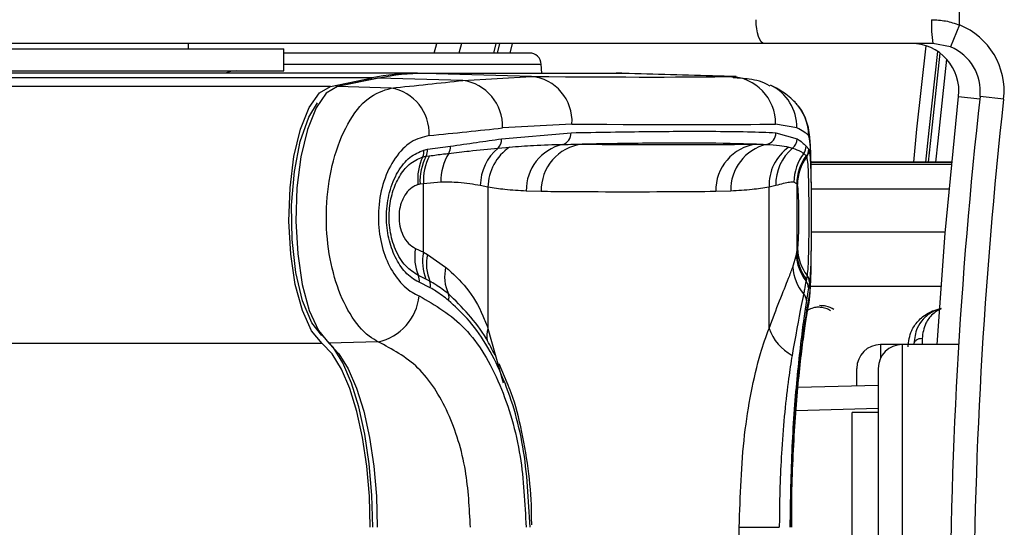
# Model space of a CAD drawing. Header units: millimetres. Extents: x 20 to 26560, y 40 to 18133.
# Tile 60 of 97: x 8870 to 8953, y 13274 to 13317. Entities that reach past the tile are written whole.
import ezdxf

# ---------------------------------------------------------------- set-up
doc = ezdxf.new("R2010")
doc.units = ezdxf.units.MM
doc.header["$LTSCALE"] = 2
doc.layers.add('COMPONENT_GEOMETRY', color=7, linetype='Continuous')
doc.styles.add('SLDTEXTSTYLE0', font='TXT', dxfattribs={"width": 0.75})
doc.dimstyles.new('SLDDIMSTYLE1', dxfattribs={"dimtxt": 150, "dimasz": 6.604, "dimexe": 0, "dimexo": 0.0625, "dimgap": 37.5, "dimtad": 0, "dimtih": 1, "dimtoh": 1, "dimdec": 0, "dimrnd": 1e-09, "dimzin": 12, "dimdsep": 46, "dimtxsty": 'SLDTEXTSTYLE0', "dimsah": 1, "dimcen": 0.09, "dimadec": 0, "dimazin": 3, "dimtfac": 1, "dimtdec": 0, "dimtofl": 0, "dimtmove": 0, "dimatfit": 3, "dimfxl": 1, "dimfrac": 2, "dimtolj": 1, "dimtzin": 12, "dimarcsym": 0})

# ---------------------------------------------------------------- blocks, each defined once
blk = doc.blocks.new('_D_1')
at = {"layer": 'COMPONENT_GEOMETRY', "color": 7}
for p, q in [((8687.523, 18132.791), (8641.82, 18132.791)), ((8641.82, 18132.791), (8641.82, 17894.666)), ((9509.398, 18132.791), (9555.101, 18132.791)), ((9555.101, 18132.791), (9555.101, 17894.666)), ((1221.17, 13266.972), (1221.17, 17923.099)), ((16975.751, 13266.972), (16975.751, 17923.099)), ((1221.17, 17916.749), (8565.677, 17916.749)), ((16975.751, 17916.749), (9631.244, 17916.749)), ((8641.82, 17894.666), (8687.523, 17894.666)), ((9555.101, 17894.666), (9509.398, 17894.666))]:
    blk.add_line(p, q, dxfattribs=at)
for points in [[(1221.17, 17916.749), (1227.774, 17915.733), (1227.774, 17917.765)], [(16975.751, 17916.749), (16969.147, 17917.765), (16969.147, 17915.733)]]:
    blk.add_solid(points, dxfattribs=at)
at = {"layer": 'COMPONENT_GEOMETRY', "color": 7, "char_height": 150, "attachment_point": 1, "style": 'SLDTEXTSTYLE0'}
for s, insert in [('25\'10.13"', (8687.523, 18088.026)), ('7877mm', (8689.294, 17863.599))]:
    blk.add_mtext(s, dxfattribs=dict(at, insert=insert))

msp = doc.modelspace()

# ---------------------------------------------------------------- linework, layer by layer
at = {"color": 7, "linetype": 'Continuous', "lineweight": 25}
for p, q in [((8948.894, 13316.494), (8948.894, 13326.932)), ((8948.894, 13316.494), (8948.144, 13314.64)), ((8932.477, 13314.932), (8847.661, 13314.932)), ((8856.313, 13314.482), (8892.078, 13314.482)), ((8884.078, 13314.482), (8884.078, 13314.932)), ((8884.078, 13314.482), (8884.078, 13314.932)), ((8892.078, 13312.632), (8892.078, 13314.482)), ((8904.734, 13314.132), (8904.941, 13314.932)), ((8907.009, 13314.932), (8906.8, 13314.132)), ((8909.91, 13314.932), (8909.698, 13314.132)), ((8946.642, 13314.932), (8932.477, 13314.932)), ((8948.144, 13314.64), (8946.642, 13314.932)), ((8912.731, 13314.132), (8892.078, 13314.132)), ((8913.769, 13312.432), (8913.729, 13313.184)), ((8899.496, 13312.042), (7422.688, 13312.042)), ((8903.314, 13312.432), (8509.091, 13312.432)), ((8856.313, 13312.632), (8892.078, 13312.632)), ((8896.009, 13311.33), (8899.496, 13312.042)), ((8899.954, 13312.016), (8896.468, 13311.303)), ((8900.075, 13312.026), (8896.588, 13311.313)), ((8907.122, 13311.83), (8900.075, 13312.026)), ((8903.314, 13312.432), (8920.016, 13312.432)), ((8920.579, 13312.416), (8903.878, 13312.416)), ((8903.893, 13312.416), (8903.878, 13312.416)), ((8912.903, 13312.165), (8903.893, 13312.416)), ((8920.594, 13312.416), (8903.893, 13312.416)), ((8907.122, 13311.83), (8912.903, 13312.165)), ((8920.594, 13312.416), (8920.579, 13312.416)), ((8929.605, 13312.165), (8920.594, 13312.416)), ((8930.126, 13312.158), (8921.116, 13312.409)), ((8901.095, 13311.188), (8896.588, 13311.313)), ((8952.606, 13310.268), (8950.618, 13310.489)), ((8916.307, 13308.166), (8910.477, 13307.842)), ((8935.225, 13307.842), (8933.432, 13308.166)), ((8910.383, 13306.925), (8916.229, 13307.436)), ((8933.462, 13307.436), (8935.246, 13306.925)), ((8904.16, 13306.04), (8906.084, 13306.308)), ((8910.094, 13306.139), (8911.063, 13306.227)), ((8934.534, 13306.227), (8934.856, 13306.139)), ((8936, 13306.308), (8936.212, 13306.04)), ((8903.857, 13305.98), (8904.16, 13306.04)), ((8904.036, 13305.453), (8904.33, 13305.494)), ((8935.99, 13305.494), (8936.018, 13305.453)), ((8936.018, 13305.453), (8936.043, 13305.4)), ((8936.212, 13306.04), (8936.239, 13305.981)), ((8948.238, 13304.948), (8936.405, 13304.948)), ((8903.823, 13303.147), (8903.532, 13303.107)), ((8905.28, 13303.279), (8903.823, 13303.147)), ((8903.823, 13297.387), (8903.823, 13303.147)), ((8909.247, 13302.863), (8908.6, 13302.993)), ((8909.247, 13302.863), (8909.247, 13290.993)), ((8933.449, 13302.993), (8932.877, 13302.863)), ((8932.877, 13290.993), (8932.877, 13302.863)), ((8935.214, 13303.147), (8934.974, 13303.279)), ((8935.214, 13303.147), (8935.214, 13297.387)), ((8935.243, 13303.107), (8935.214, 13303.147)), ((8935.259, 13303.075), (8935.243, 13303.107)), ((8913.722, 13302.488), (8912.463, 13302.53)), ((8929.66, 13302.53), (8928.401, 13302.488)), ((8903.145, 13297.716), (8903.823, 13297.387)), ((8903.823, 13297.387), (8904.154, 13297.196)), ((8904.154, 13297.196), (8905.686, 13296.14)), ((8934.872, 13296.14), (8935.175, 13297.195)), ((8935.175, 13297.195), (8935.214, 13297.387)), ((8935.214, 13297.387), (8935.28, 13297.716)), ((8904.029, 13295.139), (8903.4, 13295.442)), ((8936.074, 13295.442), (8936.019, 13295.139)), ((8904.399, 13294.401), (8903.46, 13294.874)), ((8904.359, 13294.96), (8904.029, 13295.139)), ((8936.019, 13295.139), (8935.986, 13294.959)), ((8936.273, 13294.874), (8936.19, 13294.401)), ((8900.016, 13289.859), (8895.876, 13289.748)), ((8944.06, 13289.632), (8942.26, 13289.632)), ((8948.82, 13289.632), (8944.06, 13289.632)), ((8910.847, 13286.42), (8910.193, 13288.015)), ((8940.26, 13286.186), (8940.26, 13287.631)), ((8942.06, 13287.632), (8942.06, 13241.232)), ((8935.314, 13286.056), (8942.06, 13286.233)), ((8942.06, 13283.932), (8939.86, 13283.932)), ((8939.86, 13244.932), (8939.86, 13283.932)), ((8934.783, 13274.279), (8934.785, 13275.092)), ((8930.376, 13254.585), (8930.376, 13274.28)), ((8930.376, 13274.28), (8933.742, 13274.28))]:
    msp.add_line(p, q, dxfattribs=at)
at = {"color": 8, "linetype": 'Continuous', "lineweight": 25}
for p, q in [((8910.036, 13314.132), (8910.249, 13314.932)), ((8911.285, 13314.932), (8911.071, 13314.132)), ((8892.078, 13313.184), (8913.729, 13313.184)), ((8929.605, 13312.165), (8929.867, 13312.117)), ((8896.009, 13311.33), (7125.252, 13311.33)), ((8948.818, 13310.489), (8950.596, 13310.291)), ((8948.238, 13304.947), (8936.405, 13304.947)), ((8936.409, 13304.803), (8948.224, 13304.803)), ((8948.024, 13302.694), (8936.438, 13302.694)), ((8947.706, 13299.083), (8936.442, 13299.083)), ((8947.349, 13294.508), (8936.358, 13294.508)), ((8909.247, 13290.993), (8910.533, 13286.406)), ((8895.296, 13289.732), (7110.667, 13289.732)), ((8942.26, 13289.632), (8942.26, 13288.504)), ((8944.06, 13289.632), (8944.06, 13239.232)), ((8945.75, 13290.141), (8945.75, 13289.632)), ((8942.06, 13284.256), (8935.151, 13284.075))]:
    msp.add_line(p, q, dxfattribs=at)
at = {"color": 7, "linetype": 'Continuous', "lineweight": 25, "flags": 128}
for points in [[(8932.477, 13314.932), (8932.344, 13314.971), (8932.215, 13315.084), (8932.097, 13315.269), (8931.994, 13315.518), (8931.908, 13315.821), (8931.845, 13316.167), (8931.806, 13316.542), (8931.793, 13316.932)], [(8947.045, 13314.271), (8946.311, 13307.632), (8946.045, 13304.948)], [(8900.075, 13312.026), (8899.963, 13312.017), (8899.954, 13312.016)], [(8920.827, 13312.415), (8920.493, 13312.426), (8920.016, 13312.432)], [(8921.116, 13312.409), (8921.072, 13312.41), (8920.594, 13312.416)], [(8895.296, 13289.732), (8894.41, 13290.798), (8893.644, 13292.483), (8893.049, 13294.679), (8892.663, 13297.244), (8892.511, 13300.01), (8892.603, 13302.799), (8892.933, 13305.429), (8893.48, 13307.731), (8894.208, 13309.554), (8895.069, 13310.78), (8896.009, 13311.33)], [(8896.588, 13311.313), (8895.65, 13310.764), (8894.789, 13309.54), (8894.062, 13307.72), (8893.516, 13305.422), (8893.187, 13302.795), (8893.095, 13300.011), (8893.247, 13297.248), (8893.632, 13294.687), (8894.226, 13292.494), (8894.991, 13290.812), (8895.876, 13289.748)], [(8896.588, 13311.313), (8896.476, 13311.305), (8896.468, 13311.303)], [(8947.024, 13289.632), (8947.7, 13299.006), (8948.818, 13310.489)], [(8895.265, 13290.398), (8894.436, 13291.467), (8893.665, 13293.304), (8893.098, 13295.694), (8892.78, 13298.449), (8892.736, 13301.354), (8892.969, 13304.181), (8893.461, 13306.708), (8894.174, 13308.736), (8894.902, 13309.937)], [(8899.35, 13274.28), (8899.277, 13276.885), (8899.06, 13279.421), (8898.704, 13281.819), (8898.22, 13284.017), (8897.62, 13285.954), (8896.919, 13287.58), (8896.138, 13288.851), (8895.296, 13289.732)], [(8899.561, 13274.28), (8899.485, 13276.985), (8899.26, 13279.619), (8898.89, 13282.11), (8898.387, 13284.392), (8897.764, 13286.404), (8897.037, 13288.092), (8896.225, 13289.412), (8895.351, 13290.327)], [(8895.876, 13289.748), (8896.719, 13288.865), (8897.501, 13287.593), (8898.202, 13285.966), (8898.803, 13284.027), (8899.288, 13281.827), (8899.644, 13279.426), (8899.861, 13276.888), (8899.934, 13274.28)]]:
    msp.add_lwpolyline(points, dxfattribs=at)
at = {"color": 8, "linetype": 'Continuous', "lineweight": 25, "flags": 128}
for points in [[(8945.041, 13304.948), (8945.317, 13307.734), (8946.093, 13314.732)], [(8946.294, 13304.948), (8946.527, 13307.3), (8947.275, 13314.107)], [(8947.806, 13313.618), (8947.059, 13306.747), (8946.881, 13304.948)], [(8936.2, 13292.938), (8936.214, 13293.012), (8936.273, 13293.721)]]:
    msp.add_lwpolyline(points, dxfattribs=at)
at = {"color": 7, "linetype": 'Continuous', "lineweight": 25}
for centre, radius, start, end in [((8957.278, 13316.433), 10.741, 177.33767, 188.03389), ((8946.642, 13310.932), 6, 353.64351, 67.95834), ((8944.842, 13310.932), 4, 353.64351, 90), ((8946.642, 13310.932), 4, 353.64351, 67.95834), ((8912.731, 13313.132), 1, 3, 90), ((8888.078, 13310.632), 2, 90, 115.84193), ((8903.328, 13293.402), 19.03, 90.04184, 101.61604), ((8903.906, 13293.388), 19.028, 90.04184, 101.61604), ((8912.531, 13308.4), 3.783, 356.45207, 84.35244), ((8929.463, 13308.198), 3.969, 359.53589, 87.94737), ((8900.432, 13307.376), 3.869, 357.37741, 80.13082), ((8906.576, 13307.966), 3.903, 358.16896, 81.95887), ((9364.06, 13264.432), 416, 173.64351, 186.35649), ((8932.221, 13307.214), 3.979, 359.78294, 43.98942), ((9364.06, 13264.432), 414, 173.64351, 186.35649), ((8915.261, 13307.387), 0.97, 285.97541, 2.89792), ((8932.465, 13307.431), 0.998, 281.78196, 0.26559), ((8904.974, 13306.242), 1.112, 330.92318, 3.38133), ((8913.409, 13302.788), 4.163, 124.29931, 178.96414), ((8909.357, 13306.856), 1.028, 315.78664, 3.86248), ((8916.44, 13302.583), 3.978, 103.26087, 180.76524), ((8917.637, 13302.586), 3.916, 97.02832, 181.43425), ((8932.305, 13302.596), 3.905, 97.02003, 181.59606), ((8933.567, 13302.651), 3.909, 103.29234, 181.7676), ((8936.823, 13303.009), 3.949, 125.4258, 182.1228), ((8934.237, 13306.936), 1.009, 307.81517, 359.38653), ((8934.998, 13306.315), 1.002, 322.29492, 359.61024), ((8907.687, 13303.525), 4.351, 154.49984, 185.96346), ((8908.046, 13303.365), 4.521, 152.48689, 183.26938), ((8902.777, 13305.862), 1.086, 334.75375, 6.23294), ((8908.33, 13303.403), 4.514, 152.39759, 183.25307), ((8903.032, 13305.972), 1.13, 332.66957, 3.44661), ((8909.759, 13303.352), 4.479, 148.34789, 180.93077), ((8912.819, 13302.916), 4.22, 130.21637, 178.95698), ((8937.428, 13303.1), 3.981, 130.24976, 181.54283), ((8939.001, 13303.271), 4.027, 142.86652, 179.89276), ((8939.215, 13303.125), 4.001, 143.70015, 179.6956), ((8939.243, 13303.087), 4, 143.72078, 179.70955), ((8939.216, 13303.036), 3.958, 143.31364, 179.43269), ((8935.213, 13306.045), 0.999, 323.68948, 359.70857), ((8935.251, 13305.991), 0.987, 323.25053, 359.45177), ((8907.166, 13297.017), 4.081, 170.12699, 202.69168), ((8907.687, 13296.607), 3.941, 168.58117, 201.86881), ((8907.959, 13296.417), 3.884, 168.43215, 202.02888), ((8938.957, 13297.302), 3.783, 181.61365, 218.25021), ((8938.995, 13297.473), 3.782, 181.29355, 218.09684), ((8939.119, 13297.781), 3.84, 180.96887, 217.52467), ((8902.459, 13295.056), 1.017, 349.70841, 22.3418), ((8909.158, 13295.364), 3.558, 167.39964, 204.26853), ((8938.661, 13296.378), 3.796, 183.60236, 220.72577), ((8935.317, 13294.859), 0.955, 0.90154, 37.65104), ((8903.461, 13294.613), 0.962, 347.21669, 21.10408), ((8935.26, 13294.378), 0.93, 1.39034, 38.68858), ((8905.13, 13293.597), 0.842, 342.41203, 21.23922), ((8935.142, 13293.301), 0.878, 2.61918, 43.05875), ((8899.055, 13294.179), 4.426, 282.54971, 354.05884), ((8936.779, 13292.373), 4.14, 199.4748, 241.68696), ((8942.26, 13287.632), 2, 90, 180), ((8944.06, 13287.632), 2, 90, 180)]:
    msp.add_arc(centre, radius, start, end, dxfattribs=at)
at = {"color": 8, "linetype": 'Continuous', "lineweight": 25}
for centre, radius, start, end in [((8931.268, 13307.883), 3.958, 359.40404, 63.91252), ((8911.472, 13290.302), 2.33, 162.73705, 188.80633)]:
    msp.add_arc(centre, radius, start, end, dxfattribs=at)
at = {"color": 7, "linetype": 'Continuous', "lineweight": 25}
for centre, major_axis, ratio, start_param, end_param in [((8774.759, 13316.247), (157.8, -3.883), 0.008952, 5.778956, 6.089617), ((8774.663, 13318.335), (157.8, -0.118), 0.074688, 5.641772, 5.708643), ((8774.66, 13314.346), (161.8, -0.118), 0.072841, 5.641769, 5.70864), ((8774.66, 13312.249), (161.8, -3.883), 0.008731, 5.778946, 6.089606), ((8774.66, 13314.346), (161.799, -7.69), 0.055202, 0.059393, 0.126263)]:
    msp.add_ellipse(centre, major_axis=major_axis, ratio=ratio, start_param=start_param, end_param=end_param, dxfattribs=at)
for points, knots in [([(8946.549, 13316.932), (8946.943, 13316.914), (8947.744, 13316.878), (8948.506, 13316.623), (8948.894, 13316.494)], [0, 0, 0, 0, 0.491259, 1, 1, 1, 1]), ([(8932.945, 13311.352), (8932.934, 13311.359), (8932.392, 13311.723), (8931.303, 13311.966), (8930.31, 13312.024), (8929.868, 13312.049)], [0, 0, 0, 0, 0.010799, 0.560152, 1, 1, 1, 1]), ([(8900.016, 13289.859), (8899.763, 13290.007), (8898.911, 13290.506), (8897.602, 13292.071), (8896.384, 13294.793), (8895.688, 13298.07), (8895.591, 13301.652), (8896.161, 13305.235), (8897.389, 13308.319), (8899.116, 13310.553), (8900.436, 13310.977), (8901.095, 13311.188)], [0, 0, 0, 0, 0.049826, 0.167561, 0.280578, 0.391781, 0.505299, 0.624319, 0.748663, 0.874604, 1, 1, 1, 1]), ([(8935.098, 13309.962), (8934.921, 13310.133), (8934.377, 13310.654), (8933.714, 13311.067), (8933.211, 13311.332), (8933.059, 13311.412)], [0, 0, 0, 0, 0.252578, 0.773523, 1, 1, 1, 1]), ([(8936.444, 13300.226), (8936.445, 13300.313), (8936.446, 13301.077), (8936.441, 13302.549), (8936.424, 13304.416), (8936.384, 13306.026), (8936.312, 13307.077), (8936.193, 13307.955), (8935.868, 13308.879), (8935.496, 13309.583), (8935.128, 13309.892), (8935.034, 13309.971)], [0, 0, 0, 0, 0.020792, 0.182366, 0.344373, 0.512684, 0.697179, 0.810235, 0.885378, 0.97067, 1, 1, 1, 1]), ([(8904.297, 13307.199), (8903.785, 13307.069), (8902.762, 13306.808), (8901.408, 13305.412), (8900.432, 13303.465), (8899.973, 13301.183), (8900.052, 13298.898), (8900.609, 13296.817), (8901.574, 13295.1), (8902.597, 13294.124), (8903.259, 13293.814), (8903.457, 13293.721)], [0, 0, 0, 0, 0.128283, 0.255896, 0.379754, 0.496488, 0.607307, 0.716724, 0.829647, 0.949094, 1, 1, 1, 1]), ([(8916.229, 13307.436), (8918.471, 13307.475), (8922.954, 13307.553), (8927.69, 13307.565), (8931.206, 13307.527), (8932.709, 13307.466), (8933.462, 13307.436)], [0, 0, 0, 0, 0.287942, 0.575885, 0.787474, 1, 1, 1, 1]), ([(8936.444, 13300.874), (8936.443, 13301.562), (8936.439, 13302.983), (8936.415, 13304.858), (8936.362, 13306.326), (8936.285, 13307.042), (8936.22, 13307.162), (8936.2, 13307.199)], [0, 0, 0, 0, 0.204019, 0.421342, 0.649332, 0.890852, 1, 1, 1, 1]), ([(8906.084, 13306.308), (8906.819, 13306.412), (8908.289, 13306.619), (8909.685, 13306.823), (8910.383, 13306.925)], [0, 0, 0, 0, 0.499862, 1, 1, 1, 1]), ([(8911.063, 13306.227), (8911.735, 13306.28), (8913.272, 13306.401), (8914.715, 13306.436), (8915.527, 13306.455)], [0, 0, 0, 0, 0.437506, 1, 1, 1, 1]), ([(8915.527, 13306.455), (8915.83, 13306.457), (8916.381, 13306.462), (8916.916, 13306.469), (8917.157, 13306.472)], [0, 0, 0, 0, 0.550084, 1, 1, 1, 1]), ([(8931.828, 13306.472), (8930.382, 13306.51), (8927.753, 13306.577), (8922.531, 13306.557), (8918.769, 13306.498), (8917.157, 13306.472)], [0, 0, 0, 0, 0.411197, 0.74781, 1, 1, 1, 1]), ([(8917.157, 13306.472), (8917.513, 13306.469), (8919.517, 13306.45), (8923.169, 13306.432), (8927.703, 13306.438), (8930.59, 13306.462), (8931.828, 13306.472)], [0, 0, 0, 0, 0.072703, 0.409757, 0.746813, 1, 1, 1, 1]), ([(8931.828, 13306.472), (8931.986, 13306.469), (8932.274, 13306.462), (8932.546, 13306.457), (8932.669, 13306.455)], [0, 0, 0, 0, 0.5500841, 1, 1, 1, 1]), ([(8932.669, 13306.455), (8933.047, 13306.436), (8933.719, 13306.401), (8934.286, 13306.28), (8934.534, 13306.227)], [0, 0, 0, 0, 0.562494, 1, 1, 1, 1]), ([(8935.246, 13306.925), (8935.394, 13306.823), (8935.69, 13306.62), (8935.897, 13306.412), (8936, 13306.308)], [0, 0, 0, 0, 0.499862, 1, 1, 1, 1]), ([(8903.46, 13294.874), (8903.394, 13294.905), (8902.944, 13295.117), (8902.168, 13295.765), (8901.325, 13297.103), (8900.803, 13298.754), (8900.648, 13300.601), (8900.917, 13302.514), (8901.623, 13304.204), (8902.652, 13305.474), (8903.455, 13305.811), (8903.857, 13305.98)], [0, 0, 0, 0, 0.021466, 0.146972, 0.265052, 0.37829, 0.491889, 0.612335, 0.742127, 0.871039, 1, 1, 1, 1]), ([(8903.4, 13295.442), (8903.029, 13295.671), (8902.286, 13296.129), (8901.434, 13297.515), (8900.958, 13299.178), (8900.893, 13300.887), (8901.182, 13302.463), (8901.772, 13303.812), (8902.647, 13304.92), (8903.371, 13305.231), (8903.759, 13305.398)], [0, 0, 0, 0, 0.136771, 0.273805, 0.40009, 0.516407, 0.628045, 0.740836, 0.860989, 1, 1, 1, 1]), ([(8903.759, 13305.398), (8903.806, 13305.41), (8903.898, 13305.432), (8903.99, 13305.446), (8904.036, 13305.453)], [0, 0, 0, 0, 0.502419, 1, 1, 1, 1]), ([(8904.33, 13305.494), (8904.724, 13305.547), (8905.269, 13305.62), (8905.799, 13305.684), (8905.946, 13305.702)], [0, 0, 0, 0, 0.7229315, 1, 1, 1, 1]), ([(8905.946, 13305.702), (8906.529, 13305.769), (8907.974, 13305.934), (8909.302, 13306.062), (8910.094, 13306.139)], [0, 0, 0, 0, 0.403381, 1, 1, 1, 1]), ([(8934.856, 13306.139), (8935.105, 13306.053), (8935.48, 13305.924), (8935.713, 13305.758), (8935.791, 13305.702)], [0, 0, 0, 0, 0.6659876, 1, 1, 1, 1]), ([(8935.791, 13305.702), (8935.844, 13305.655), (8935.919, 13305.589), (8935.975, 13305.515), (8935.99, 13305.494)], [0, 0, 0, 0, 0.722931, 1, 1, 1, 1]), ([(8936.043, 13305.4), (8936.074, 13305.232), (8936.138, 13304.896), (8936.189, 13303.625), (8936.214, 13302.01), (8936.22, 13300.29), (8936.213, 13298.663), (8936.191, 13297.243), (8936.15, 13296.06), (8936.1, 13295.655), (8936.074, 13295.442)], [0, 0, 0, 0, 0.14005, 0.280395, 0.409802, 0.528506, 0.640305, 0.752924, 0.870839, 1, 1, 1, 1]), ([(8936.239, 13305.981), (8936.271, 13305.814), (8936.335, 13305.48), (8936.391, 13304.218), (8936.419, 13302.531), (8936.428, 13300.618), (8936.423, 13298.764), (8936.404, 13297.113), (8936.364, 13295.772), (8936.314, 13295.12), (8936.278, 13294.907), (8936.273, 13294.874)], [0, 0, 0, 0, 0.128772, 0.257506, 0.386957, 0.507462, 0.621373, 0.734927, 0.852016, 0.977201, 1, 1, 1, 1]), ([(8903.359, 13303.073), (8903.24, 13303.031), (8902.924, 13302.919), (8902.472, 13302.528), (8902.079, 13301.913), (8901.834, 13301.201), (8901.735, 13300.402), (8901.816, 13299.564), (8902.095, 13298.75), (8902.55, 13298.074), (8902.947, 13297.835), (8903.145, 13297.716)], [0, 0, 0, 0, 0.077485, 0.206091, 0.317362, 0.415605, 0.514532, 0.624244, 0.732937, 0.867116, 1, 1, 1, 1]), ([(8903.532, 13303.107), (8903.503, 13303.103), (8903.445, 13303.094), (8903.388, 13303.08), (8903.359, 13303.073)], [0, 0, 0, 0, 0.503349, 1, 1, 1, 1]), ([(8908.6, 13302.993), (8908.017, 13303.096), (8907.043, 13303.269), (8905.785, 13303.276), (8905.28, 13303.279)], [0, 0, 0, 0, 0.598892, 1, 1, 1, 1]), ([(8912.463, 13302.53), (8911.863, 13302.562), (8910.791, 13302.62), (8909.719, 13302.789), (8909.247, 13302.863)], [0, 0, 0, 0, 0.558599, 1, 1, 1, 1]), ([(8932.877, 13302.863), (8932.404, 13302.789), (8931.332, 13302.62), (8930.26, 13302.562), (8929.66, 13302.53)], [0, 0, 0, 0, 0.441401, 1, 1, 1, 1]), ([(8934.974, 13303.279), (8934.863, 13303.279), (8934.528, 13303.28), (8933.881, 13303.108), (8933.449, 13302.993)], [0, 0, 0, 0, 0.331963, 1, 1, 1, 1]), ([(8935.28, 13297.716), (8935.288, 13297.764), (8935.313, 13297.906), (8935.345, 13298.309), (8935.371, 13298.942), (8935.386, 13299.669), (8935.39, 13300.5), (8935.381, 13301.36), (8935.358, 13302.169), (8935.318, 13302.807), (8935.278, 13302.986), (8935.259, 13303.075)], [0, 0, 0, 0, 0.061845, 0.1849, 0.290127, 0.388407, 0.48934, 0.604425, 0.718225, 0.859767, 1, 1, 1, 1]), ([(8928.401, 13302.488), (8927.163, 13302.477), (8924.274, 13302.453), (8919.737, 13302.448), (8916.082, 13302.465), (8914.077, 13302.484), (8913.722, 13302.488)], [0, 0, 0, 0, 0.253188, 0.590242, 0.927296, 1, 1, 1, 1]), ([(8936.2, 13292.952), (8936.205, 13292.972), (8936.271, 13293.25), (8936.315, 13293.792), (8936.392, 13294.82), (8936.425, 13296.398), (8936.443, 13298.264), (8936.444, 13299.615), (8936.444, 13300.226)], [0, 0, 0, 0, 0.009456, 0.131536, 0.352157, 0.574495, 0.80747, 1, 1, 1, 1]), ([(8905.686, 13296.14), (8906.299, 13295.585), (8907.539, 13294.46), (8908.618, 13292.624), (8909.11, 13291.347), (8909.247, 13290.993)], [0, 0, 0, 0, 0.413547, 0.837804, 1, 1, 1, 1]), ([(8932.877, 13290.993), (8933.178, 13291.796), (8933.789, 13293.423), (8934.468, 13295.027), (8934.762, 13295.838), (8934.872, 13296.14)], [0, 0, 0, 0, 0.379006, 0.768783, 1, 1, 1, 1]), ([(8905.915, 13293.902), (8905.563, 13294.169), (8905.058, 13294.553), (8904.521, 13294.865), (8904.359, 13294.96)], [0, 0, 0, 0, 0.696668, 1, 1, 1, 1]), ([(8935.986, 13294.959), (8935.944, 13294.735), (8935.884, 13294.413), (8935.807, 13294.02), (8935.783, 13293.901)], [0, 0, 0, 0, 0.696657, 1, 1, 1, 1]), ([(8905.933, 13293.342), (8905.576, 13293.618), (8905.076, 13294.004), (8904.55, 13294.313), (8904.399, 13294.401)], [0, 0, 0, 0, 0.714143, 1, 1, 1, 1]), ([(8909.844, 13288.729), (8909.607, 13289.203), (8908.544, 13291.334), (8907.065, 13292.778), (8905.915, 13293.902)], [0, 0, 0, 0, 0.222458, 1, 1, 1, 1]), ([(8935.783, 13293.901), (8935.721, 13293.589), (8935.461, 13292.282), (8935.095, 13290.265), (8934.816, 13288.729)], [0, 0, 0, 0, 0.238761, 1, 1, 1, 1]), ([(8936.19, 13294.401), (8936.152, 13294.172), (8936.098, 13293.852), (8936.037, 13293.455), (8936.019, 13293.342)], [0, 0, 0, 0, 0.71409, 1, 1, 1, 1]), ([(8903.457, 13293.721), (8904.802, 13292.949), (8907.484, 13291.41), (8910.377, 13286.522), (8912.142, 13280.585), (8912.348, 13276.292), (8912.444, 13274.28)], [0, 0, 0, 0, 0.263204, 0.524727, 0.777185, 1, 1, 1, 1]), ([(8912.784, 13274.28), (8912.666, 13276.58), (8912.43, 13281.189), (8910.534, 13287.346), (8908.196, 13291.278), (8906.461, 13292.861), (8905.933, 13293.342)], [0, 0, 0, 0, 0.287424, 0.575721, 0.870977, 1, 1, 1, 1]), ([(8936.019, 13293.342), (8935.947, 13292.86), (8935.71, 13291.278), (8935.234, 13287.345), (8934.739, 13281.189), (8934.668, 13276.581), (8934.633, 13274.28)], [0, 0, 0, 0, 0.129083, 0.424338, 0.712561, 1, 1, 1, 1]), ([(8934.729, 13274.28), (8934.763, 13276.504), (8934.831, 13280.965), (8935.303, 13286.856), (8935.874, 13291.501), (8936.139, 13292.975), (8936.273, 13293.721)], [0, 0, 0, 0, 0.246039, 0.493344, 0.74369, 1, 1, 1, 1]), ([(8934.785, 13275.092), (8934.784, 13275.457), (8934.782, 13276.965), (8934.869, 13279.58), (8935.037, 13282.787), (8935.269, 13285.728), (8935.531, 13288.293), (8935.801, 13290.438), (8936.024, 13291.952), (8936.165, 13292.762), (8936.197, 13292.921), (8936.201, 13292.938)], [0, 0, 0, 0, 0.0430733, 0.177734, 0.3129896, 0.4483228, 0.5850147, 0.7223634, 0.8609916, 0.9853541, 1, 1, 1, 1]), ([(8938.337, 13292.585), (8938.121, 13292.692), (8937.752, 13292.876), (8937.311, 13292.899), (8937.127, 13292.909)], [0, 0, 0, 0, 0.582959, 1, 1, 1, 1]), ([(8947.351, 13292.656), (8947.318, 13292.651), (8947.023, 13292.606), (8946.455, 13292.316), (8945.789, 13291.778), (8945.204, 13290.895), (8945.114, 13290.169), (8945.06, 13289.728)], [0, 0, 0, 0, 0.019593, 0.174111, 0.402339, 0.637038, 1, 1, 1, 1]), ([(8930.376, 13274.28), (8930.46, 13276.918), (8930.586, 13280.861), (8931.355, 13285.661), (8932.051, 13288.695), (8932.63, 13290.307), (8932.877, 13290.993)], [0, 0, 0, 0, 0.419372, 0.626845, 0.841167, 1, 1, 1, 1]), ([(8907.768, 13274.28), (8907.686, 13275.894), (8907.512, 13279.332), (8906.006, 13284.094), (8903.513, 13288.019), (8901.185, 13289.244), (8900.016, 13289.859)], [0, 0, 0, 0, 0.223488, 0.476086, 0.737075, 1, 1, 1, 1]), ([(8945.75, 13290.141), (8945.659, 13290.134), (8945.475, 13290.119), (8945.243, 13290.004), (8945.106, 13289.863), (8945.072, 13289.764), (8945.06, 13289.728)], [0, 0, 0, 0, 0.279636, 0.559272, 0.838908, 1, 1, 1, 1]), ([(8934.816, 13288.729), (8934.717, 13288.096), (8934.356, 13285.789), (8933.915, 13281.232), (8933.749, 13276.803), (8933.743, 13274.58), (8933.742, 13274.28)], [0, 0, 0, 0, 0.159037, 0.579884, 0.943274, 1, 1, 1, 1]), ([(8912.92, 13274.477), (8912.92, 13274.751), (8912.923, 13276.192), (8912.718, 13278.853), (8912.139, 13282.313), (8911.499, 13284.886), (8910.965, 13286.144), (8910.847, 13286.42)], [0, 0, 0, 0, 0.06451, 0.339506, 0.628425, 0.9183, 1, 1, 1, 1])]:
    msp.add_open_spline(points, degree=3, knots=knots, dxfattribs=at)
at = {"color": 8, "linetype": 'Continuous', "lineweight": 25}
for points, knots in [([(8936.273, 13293.721), (8936.308, 13293.996), (8936.377, 13294.544), (8936.424, 13296.284), (8936.442, 13298.423), (8936.447, 13300.072), (8936.444, 13300.838), (8936.444, 13300.874)], [0, 0, 0, 0, 0.25735, 0.51304, 0.7581, 0.988858, 1, 1, 1, 1]), ([(8938.046, 13292.463), (8937.993, 13292.502), (8937.823, 13292.626), (8937.457, 13292.738), (8937.009, 13292.785), (8936.555, 13292.721), (8936.295, 13292.605), (8936.148, 13292.538)], [0, 0, 0, 0, 0.113506, 0.360647, 0.554349, 0.747632, 1, 1, 1, 1]), ([(8944.567, 13289.432), (8944.626, 13289.903), (8944.723, 13290.682), (8945.367, 13291.631), (8946.119, 13292.232), (8946.835, 13292.57), (8947.249, 13292.627), (8947.35, 13292.641)], [0, 0, 0, 0, 0.3401895, 0.5628669, 0.7871722, 0.9480539, 1, 1, 1, 1]), ([(8947.348, 13292.615), (8947.28, 13292.591), (8946.991, 13292.488), (8946.508, 13292.096), (8945.902, 13291.323), (8945.807, 13290.582), (8945.75, 13290.141)], [0, 0, 0, 0, 0.056154, 0.237467, 0.545947, 1, 1, 1, 1])]:
    msp.add_open_spline(points, degree=3, knots=knots, dxfattribs=at)

# ---------------------------------------------------------------- dimensions: what is measured, and where the dimension line sits
at = {"layer": 'COMPONENT_GEOMETRY', "color": 7}
dim = msp.add_linear_dim(base=(16975.751, 17916.749), p1=(1221.17, 13264.432), p2=(16975.751, 13264.432), angle=0, dimstyle='SLDDIMSTYLE1', dxfattribs=at)
dim.commit()
dim.dimension.update_dxf_attribs({"geometry": '_D_1', "text_midpoint": (9098.46, 17916.749), "dimtype": 160})

doc.saveas('drawing.dxf')
